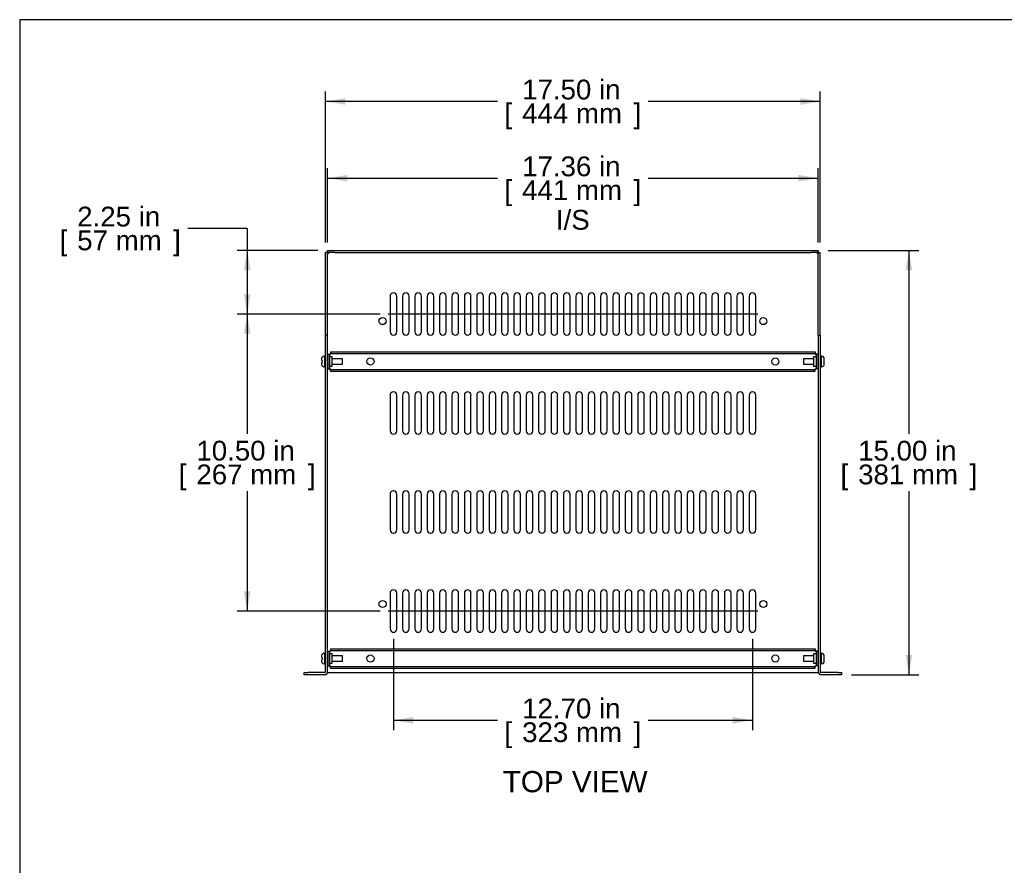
# Model space of a CAD drawing. Header units: inches. Extents: x 0 to 80, y 0 to 59.8.
# Tile 2 of 15: x 0 to 34.8, y 29.9 to 59.8. Entities that reach past the tile are written whole.
import ezdxf
from ezdxf.enums import TextEntityAlignment as Align
from ezdxf.lldxf.tags import DXFTag

# ---------------------------------------------------------------- set-up
doc = ezdxf.new("R2010")
doc.units = ezdxf.units.IN
doc.header["$MEASUREMENT"] = 0
for name, color, linetype in [('COM56860-3', 7, 'Continuous'), ('COM56863', 7, 'Continuous'), ('Default', 7, 'Continuous'), ('NTS16847', 7, 'Continuous'), ('SCS19498', 7, 'Continuous')]:
    doc.layers.add(name, color=color, linetype=linetype)
doc.styles.add('SEACAD_Arial', font='arial.ttf')
tags = doc.linetypes.add('CENTER2', pattern=[1.125, 0.75, -0.125, 0.125, -0.125]).pattern_tags.tags
tags[10:11] = [DXFTag(74, 4), DXFTag(75, 0), DXFTag(340, '0'), DXFTag(46, 0.0), DXFTag(50, 0.0), DXFTag(44, 0.0), DXFTag(45, 0.0)]
tags[8:9] = [DXFTag(74, 4), DXFTag(75, 0), DXFTag(340, '0'), DXFTag(46, 0.0), DXFTag(50, 0.0), DXFTag(44, 0.0), DXFTag(45, 0.0)]
tags[6:7] = [DXFTag(74, 4), DXFTag(75, 0), DXFTag(340, '0'), DXFTag(46, 0.0), DXFTag(50, 0.0), DXFTag(44, 0.0), DXFTag(45, 0.0)]
tags[4:5] = [DXFTag(74, 4), DXFTag(75, 0), DXFTag(340, '0'), DXFTag(46, 0.0), DXFTag(50, 0.0), DXFTag(44, 0.0), DXFTag(45, 0.0)]
doc.dimstyles.new('WEB', dxfattribs={"dimtxt": 0.7, "dimasz": 0.7, "dimexe": 0.35, "dimexo": 0.35, "dimgap": 0.35, "dimtad": 0, "dimtih": 1, "dimtoh": 1, "dimzin": 4, "dimdsep": 46, "dimtxsty": 'SEACAD_Arial', "dimblk1": '_SE_FILLED', "dimblk2": '_SE_FILLED', "dimsah": 1, "dimcen": 0.35, "dimadec": 0, "dimazin": 0, "dimtfac": 1, "dimtofl": 0, "dimtmove": 0, "dimatfit": 3, "dimfxl": 1, "dimtolj": 1, "dimtzin": 4, "dimarcsym": 0})

# ---------------------------------------------------------------- blocks, each defined once
blk = doc.blocks.new('SEANNOT_GROUP3')
at = {"layer": 'Default', "color": 7, "linetype": 'CENTER2'}
blk.add_line((26.107, 49.379), (13.032, 49.379), dxfattribs=at)
blk = doc.blocks.new('SEANNOT_GROUP4')
at = {"layer": 'Default', "color": 7, "linetype": 'CENTER2'}
blk.add_line((26.107, 38.879), (13.032, 38.879), dxfattribs=at)
blk = doc.blocks.new('SE3')
at = {"layer": 'COM56860-3', "color": 7, "linetype": 'Continuous'}
for p, q in [((10.892, 51.557), (10.82, 51.557)), ((10.82, 48.629), (10.82, 51.557)), ((10.892, 51.629), (11.142, 51.629)), ((10.892, 51.557), (10.892, 51.629)), ((10.892, 48.629), (10.892, 51.557)), ((11.142, 51.557), (10.892, 51.557)), ((11.142, 51.629), (27.998, 51.629)), ((11.142, 51.557), (27.998, 51.557)), ((27.998, 51.629), (28.248, 51.629)), ((28.248, 51.557), (27.998, 51.557)), ((28.248, 51.629), (28.248, 51.557)), ((28.248, 51.557), (28.32, 51.557)), ((28.248, 48.629), (28.248, 51.557)), ((28.32, 48.629), (28.32, 51.557)), ((10.923, 51.526), (10.928, 51.521)), ((10.923, 51.526), (10.928, 51.521)), ((28.217, 51.526), (28.212, 51.521)), ((28.217, 51.526), (28.212, 51.521)), ((13.101, 50.011), (13.101, 48.746)), ((13.336, 48.746), (13.336, 50.011)), ((13.539, 50.011), (13.539, 48.746)), ((13.774, 48.746), (13.774, 50.011)), ((13.977, 50.011), (13.977, 48.746)), ((14.212, 48.746), (14.212, 50.011)), ((14.415, 50.011), (14.415, 48.746)), ((14.65, 48.746), (14.65, 50.011)), ((14.853, 50.011), (14.853, 48.746)), ((15.088, 48.746), (15.088, 50.011)), ((15.291, 50.011), (15.291, 48.746)), ((15.526, 48.746), (15.526, 50.011)), ((15.729, 50.011), (15.729, 48.746)), ((15.964, 48.746), (15.964, 50.011)), ((16.167, 50.011), (16.167, 48.746)), ((16.402, 48.746), (16.402, 50.011)), ((16.605, 50.011), (16.605, 48.746)), ((16.84, 48.746), (16.84, 50.011)), ((17.043, 50.011), (17.043, 48.746)), ((17.278, 48.746), (17.278, 50.011)), ((17.481, 50.011), (17.481, 48.746)), ((17.716, 48.746), (17.716, 50.011)), ((17.919, 50.011), (17.919, 48.746)), ((18.154, 48.746), (18.154, 50.011)), ((18.357, 50.011), (18.357, 48.746)), ((18.592, 48.746), (18.592, 50.011)), ((18.795, 50.011), (18.795, 48.746)), ((19.03, 48.746), (19.03, 50.011)), ((19.233, 50.011), (19.233, 48.746)), ((19.468, 48.746), (19.468, 50.011)), ((19.671, 50.011), (19.671, 48.746)), ((19.906, 48.746), (19.906, 50.011)), ((20.109, 50.011), (20.109, 48.746)), ((20.344, 48.746), (20.344, 50.011)), ((20.547, 50.011), (20.547, 48.746)), ((20.782, 48.746), (20.782, 50.011)), ((20.985, 50.011), (20.985, 48.746)), ((21.22, 48.746), (21.22, 50.011)), ((21.423, 50.011), (21.423, 48.746)), ((21.658, 48.746), (21.658, 50.011)), ((21.861, 50.011), (21.861, 48.746)), ((22.096, 48.746), (22.096, 50.011)), ((22.299, 50.011), (22.299, 48.746)), ((22.534, 48.746), (22.534, 50.011)), ((22.737, 50.011), (22.737, 48.746)), ((22.972, 48.746), (22.972, 50.011)), ((23.175, 50.011), (23.175, 48.746)), ((23.41, 48.746), (23.41, 50.011)), ((23.613, 50.011), (23.613, 48.746)), ((23.848, 48.746), (23.848, 50.011)), ((24.051, 50.011), (24.051, 48.746)), ((24.286, 48.746), (24.286, 50.011)), ((24.489, 50.011), (24.489, 48.746)), ((24.724, 48.746), (24.724, 50.011)), ((24.927, 50.011), (24.927, 48.746)), ((25.162, 48.746), (25.162, 50.011)), ((25.365, 50.011), (25.365, 48.746)), ((25.6, 48.746), (25.6, 50.011)), ((25.803, 50.011), (25.803, 48.746)), ((26.038, 48.746), (26.038, 50.011)), ((10.892, 48.629), (10.82, 48.629)), ((10.82, 36.737), (10.82, 48.629)), ((10.892, 36.737), (10.892, 48.629)), ((28.248, 48.629), (28.248, 36.737)), ((28.248, 48.629), (28.32, 48.629)), ((28.32, 48.629), (28.32, 36.737)), ((13.101, 46.511), (13.101, 45.246)), ((13.336, 45.246), (13.336, 46.511)), ((13.539, 46.511), (13.539, 45.246)), ((13.774, 45.246), (13.774, 46.511)), ((13.977, 46.511), (13.977, 45.246)), ((14.212, 45.246), (14.212, 46.511)), ((14.415, 46.511), (14.415, 45.246)), ((14.65, 45.246), (14.65, 46.511)), ((14.853, 46.511), (14.853, 45.246)), ((15.088, 45.246), (15.088, 46.511)), ((15.291, 46.511), (15.291, 45.246)), ((15.526, 45.246), (15.526, 46.511)), ((15.729, 46.511), (15.729, 45.246)), ((15.964, 45.246), (15.964, 46.511)), ((16.167, 46.511), (16.167, 45.246)), ((16.402, 45.246), (16.402, 46.511)), ((16.605, 46.511), (16.605, 45.246)), ((16.84, 45.246), (16.84, 46.511)), ((17.043, 46.511), (17.043, 45.246)), ((17.278, 45.246), (17.278, 46.511)), ((17.481, 46.511), (17.481, 45.246)), ((17.716, 45.246), (17.716, 46.511)), ((17.919, 46.511), (17.919, 45.246)), ((18.154, 45.246), (18.154, 46.511)), ((18.357, 46.511), (18.357, 45.246)), ((18.592, 45.246), (18.592, 46.511)), ((18.795, 46.511), (18.795, 45.246)), ((19.03, 45.246), (19.03, 46.511)), ((19.233, 46.511), (19.233, 45.246)), ((19.468, 45.246), (19.468, 46.511)), ((19.671, 46.511), (19.671, 45.246)), ((19.906, 45.246), (19.906, 46.511)), ((20.109, 46.511), (20.109, 45.246)), ((20.344, 45.246), (20.344, 46.511)), ((20.547, 46.511), (20.547, 45.246)), ((20.782, 45.246), (20.782, 46.511)), ((20.985, 46.511), (20.985, 45.246)), ((21.22, 45.246), (21.22, 46.511)), ((21.423, 46.511), (21.423, 45.246)), ((21.658, 45.246), (21.658, 46.511)), ((21.861, 46.511), (21.861, 45.246)), ((22.096, 45.246), (22.096, 46.511)), ((22.299, 46.511), (22.299, 45.246)), ((22.534, 45.246), (22.534, 46.511)), ((22.737, 46.511), (22.737, 45.246)), ((22.972, 45.246), (22.972, 46.511)), ((23.175, 46.511), (23.175, 45.246)), ((23.41, 45.246), (23.41, 46.511)), ((23.613, 46.511), (23.613, 45.246)), ((23.848, 45.246), (23.848, 46.511)), ((24.051, 46.511), (24.051, 45.246)), ((24.286, 45.246), (24.286, 46.511)), ((24.489, 46.511), (24.489, 45.246)), ((24.724, 45.246), (24.724, 46.511)), ((24.927, 46.511), (24.927, 45.246)), ((25.162, 45.246), (25.162, 46.511)), ((25.365, 46.511), (25.365, 45.246)), ((25.6, 45.246), (25.6, 46.511)), ((25.803, 46.511), (25.803, 45.246)), ((26.038, 45.246), (26.038, 46.511)), ((13.101, 43.011), (13.101, 41.746)), ((13.336, 41.746), (13.336, 43.011)), ((13.539, 43.011), (13.539, 41.746)), ((13.774, 41.746), (13.774, 43.011)), ((13.977, 43.011), (13.977, 41.746)), ((14.212, 41.746), (14.212, 43.011)), ((14.415, 43.011), (14.415, 41.746)), ((14.65, 41.746), (14.65, 43.011)), ((14.853, 43.011), (14.853, 41.746)), ((15.088, 41.746), (15.088, 43.011)), ((15.291, 43.011), (15.291, 41.746)), ((15.526, 41.746), (15.526, 43.011)), ((15.729, 43.011), (15.729, 41.746)), ((15.964, 41.746), (15.964, 43.011)), ((16.167, 43.011), (16.167, 41.746)), ((16.402, 41.746), (16.402, 43.011)), ((16.605, 43.011), (16.605, 41.746)), ((16.84, 41.746), (16.84, 43.011)), ((17.043, 43.011), (17.043, 41.746)), ((17.278, 41.746), (17.278, 43.011)), ((17.481, 43.011), (17.481, 41.746)), ((17.716, 41.746), (17.716, 43.011)), ((17.919, 43.011), (17.919, 41.746)), ((18.154, 41.746), (18.154, 43.011)), ((18.357, 43.011), (18.357, 41.746)), ((18.592, 41.746), (18.592, 43.011)), ((18.795, 43.011), (18.795, 41.746)), ((19.03, 41.746), (19.03, 43.011)), ((19.233, 43.011), (19.233, 41.746)), ((19.468, 41.746), (19.468, 43.011)), ((19.671, 43.011), (19.671, 41.746)), ((19.906, 41.746), (19.906, 43.011)), ((20.109, 43.011), (20.109, 41.746)), ((20.344, 41.746), (20.344, 43.011)), ((20.547, 43.011), (20.547, 41.746)), ((20.782, 41.746), (20.782, 43.011)), ((20.985, 43.011), (20.985, 41.746)), ((21.22, 41.746), (21.22, 43.011)), ((21.423, 43.011), (21.423, 41.746)), ((21.658, 41.746), (21.658, 43.011)), ((21.861, 43.011), (21.861, 41.746)), ((22.096, 41.746), (22.096, 43.011)), ((22.299, 43.011), (22.299, 41.746)), ((22.534, 41.746), (22.534, 43.011)), ((22.737, 43.011), (22.737, 41.746)), ((22.972, 41.746), (22.972, 43.011)), ((23.175, 43.011), (23.175, 41.746)), ((23.41, 41.746), (23.41, 43.011)), ((23.613, 43.011), (23.613, 41.746)), ((23.848, 41.746), (23.848, 43.011)), ((24.051, 43.011), (24.051, 41.746)), ((24.286, 41.746), (24.286, 43.011)), ((24.489, 43.011), (24.489, 41.746)), ((24.724, 41.746), (24.724, 43.011)), ((24.927, 43.011), (24.927, 41.746)), ((25.162, 41.746), (25.162, 43.011)), ((25.365, 43.011), (25.365, 41.746)), ((25.6, 41.746), (25.6, 43.011)), ((25.803, 43.011), (25.803, 41.746)), ((26.038, 41.746), (26.038, 43.011)), ((13.101, 39.511), (13.101, 38.246)), ((13.336, 38.246), (13.336, 39.511)), ((13.539, 39.511), (13.539, 38.246)), ((13.774, 38.246), (13.774, 39.511)), ((13.977, 39.511), (13.977, 38.246)), ((14.212, 38.246), (14.212, 39.511)), ((14.415, 39.511), (14.415, 38.246)), ((14.65, 38.246), (14.65, 39.511)), ((14.853, 39.511), (14.853, 38.246)), ((15.088, 38.246), (15.088, 39.511)), ((15.291, 39.511), (15.291, 38.246)), ((15.526, 38.246), (15.526, 39.511)), ((15.729, 39.511), (15.729, 38.246)), ((15.964, 38.246), (15.964, 39.511)), ((16.167, 39.511), (16.167, 38.246)), ((16.402, 38.246), (16.402, 39.511)), ((16.605, 39.511), (16.605, 38.246)), ((16.84, 38.246), (16.84, 39.511)), ((17.043, 39.511), (17.043, 38.246)), ((17.278, 38.246), (17.278, 39.511)), ((17.481, 39.511), (17.481, 38.246)), ((17.716, 38.246), (17.716, 39.511)), ((17.919, 39.511), (17.919, 38.246)), ((18.154, 38.246), (18.154, 39.511)), ((18.357, 39.511), (18.357, 38.246)), ((18.592, 38.246), (18.592, 39.511)), ((18.795, 39.511), (18.795, 38.246)), ((19.03, 38.246), (19.03, 39.511)), ((19.233, 39.511), (19.233, 38.246)), ((19.468, 38.246), (19.468, 39.511)), ((19.671, 39.511), (19.671, 38.246)), ((19.906, 38.246), (19.906, 39.511)), ((20.109, 39.511), (20.109, 38.246)), ((20.344, 38.246), (20.344, 39.511)), ((20.547, 39.511), (20.547, 38.246)), ((20.782, 38.246), (20.782, 39.511)), ((20.985, 39.511), (20.985, 38.246)), ((21.22, 38.246), (21.22, 39.511)), ((21.423, 39.511), (21.423, 38.246)), ((21.658, 38.246), (21.658, 39.511)), ((21.861, 39.511), (21.861, 38.246)), ((22.096, 38.246), (22.096, 39.511)), ((22.299, 39.511), (22.299, 38.246)), ((22.534, 38.246), (22.534, 39.511)), ((22.737, 39.511), (22.737, 38.246)), ((22.972, 38.246), (22.972, 39.511)), ((23.175, 39.511), (23.175, 38.246)), ((23.41, 38.246), (23.41, 39.511)), ((23.613, 39.511), (23.613, 38.246)), ((23.848, 38.246), (23.848, 39.511)), ((24.051, 39.511), (24.051, 38.246)), ((24.286, 38.246), (24.286, 39.511)), ((24.489, 39.511), (24.489, 38.246)), ((24.724, 38.246), (24.724, 39.511)), ((24.927, 39.511), (24.927, 38.246)), ((25.162, 38.246), (25.162, 39.511)), ((25.365, 39.511), (25.365, 38.246)), ((25.6, 38.246), (25.6, 39.511)), ((25.803, 39.511), (25.803, 38.246)), ((26.038, 38.246), (26.038, 39.511)), ((10.067, 36.629), (10.067, 36.701)), ((10.067, 36.701), (10.192, 36.701)), ((10.192, 36.629), (10.067, 36.629)), ((10.784, 36.701), (10.192, 36.701)), ((10.784, 36.629), (10.192, 36.629)), ((10.885, 36.701), (10.892, 36.701)), ((10.892, 36.701), (10.928, 36.701)), ((10.928, 36.701), (28.212, 36.701)), ((28.212, 36.701), (28.248, 36.701)), ((28.254, 36.701), (28.248, 36.701)), ((28.948, 36.701), (28.356, 36.701)), ((28.948, 36.629), (28.356, 36.629)), ((28.948, 36.701), (29.073, 36.701)), ((29.073, 36.629), (28.948, 36.629)), ((29.073, 36.701), (29.073, 36.629))]:
    blk.add_line(p, q, dxfattribs=at)
for centre in [(12.836, 49.129), (26.304, 49.129), (12.836, 39.129), (26.304, 39.129)]:
    blk.add_circle(centre, 0.125, dxfattribs=at)
for centre, radius, start, end in [((13.219, 50.011), 0.118, 0, 180), ((13.657, 50.011), 0.118, 0, 180), ((14.095, 50.011), 0.118, 0, 180), ((14.533, 50.011), 0.118, 0, 180), ((14.971, 50.011), 0.118, 0, 180), ((15.409, 50.011), 0.118, 0, 180), ((15.847, 50.011), 0.118, 0, 180), ((16.285, 50.011), 0.118, 0, 180), ((16.723, 50.011), 0.118, 0, 180), ((17.161, 50.011), 0.118, 0, 180), ((17.599, 50.011), 0.118, 0, 180), ((18.037, 50.011), 0.118, 0, 180), ((18.475, 50.011), 0.118, 0, 180), ((18.913, 50.011), 0.118, 0, 180), ((19.351, 50.011), 0.118, 0, 180), ((19.789, 50.011), 0.118, 0, 180), ((20.227, 50.011), 0.118, 0, 180), ((20.665, 50.011), 0.118, 0, 180), ((21.103, 50.011), 0.118, 0, 180), ((21.541, 50.011), 0.118, 0, 180), ((21.979, 50.011), 0.118, 0, 180), ((22.417, 50.011), 0.118, 0, 180), ((22.855, 50.011), 0.118, 0, 180), ((23.293, 50.011), 0.118, 0, 180), ((23.731, 50.011), 0.118, 0, 180), ((24.169, 50.011), 0.118, 0, 180), ((24.607, 50.011), 0.118, 0, 180), ((25.045, 50.011), 0.118, 0, 180), ((25.483, 50.011), 0.118, 0, 180), ((25.921, 50.011), 0.118, 0, 180), ((13.219, 48.746), 0.117, 180, 0), ((13.657, 48.746), 0.117, 180, 0), ((14.095, 48.746), 0.117, 180, 0), ((14.533, 48.746), 0.117, 180, 0), ((14.971, 48.746), 0.117, 180, 0), ((15.409, 48.746), 0.117, 180, 0), ((15.847, 48.746), 0.117, 180, 0), ((16.285, 48.746), 0.117, 180, 0), ((16.723, 48.746), 0.117, 180, 0), ((17.161, 48.746), 0.117, 180, 0), ((17.599, 48.746), 0.117, 180, 0), ((18.037, 48.746), 0.117, 180, 0), ((18.475, 48.746), 0.117, 180, 0), ((18.913, 48.746), 0.117, 180, 0), ((19.351, 48.746), 0.117, 180, 0), ((19.789, 48.746), 0.117, 180, 0), ((20.227, 48.746), 0.117, 180, 0), ((20.665, 48.746), 0.117, 180, 0), ((21.103, 48.746), 0.117, 180, 0), ((21.541, 48.746), 0.117, 180, 0), ((21.979, 48.746), 0.117, 180, 0), ((22.417, 48.746), 0.117, 180, 0), ((22.855, 48.746), 0.117, 180, 0), ((23.293, 48.746), 0.117, 180, 0), ((23.731, 48.746), 0.117, 180, 0), ((24.169, 48.746), 0.117, 180, 0), ((24.607, 48.746), 0.117, 180, 0), ((25.045, 48.746), 0.117, 180, 0), ((25.483, 48.746), 0.117, 180, 0), ((25.921, 48.746), 0.117, 180, 0), ((13.219, 46.511), 0.118, 0, 180), ((13.657, 46.511), 0.118, 0, 180), ((14.095, 46.511), 0.118, 0, 180), ((14.533, 46.511), 0.118, 0, 180), ((14.971, 46.511), 0.118, 0, 180), ((15.409, 46.511), 0.118, 0, 180), ((15.847, 46.511), 0.118, 0, 180), ((16.285, 46.511), 0.118, 0, 180), ((16.723, 46.511), 0.118, 0, 180), ((17.161, 46.511), 0.118, 0, 180), ((17.599, 46.511), 0.118, 0, 180), ((18.037, 46.511), 0.118, 0, 180), ((18.475, 46.511), 0.118, 0, 180), ((18.913, 46.511), 0.118, 0, 180), ((19.351, 46.511), 0.118, 0, 180), ((19.789, 46.511), 0.118, 0, 180), ((20.227, 46.511), 0.118, 0, 180), ((20.665, 46.511), 0.118, 0, 180), ((21.103, 46.511), 0.118, 0, 180), ((21.541, 46.511), 0.118, 0, 180), ((21.979, 46.511), 0.118, 0, 180), ((22.417, 46.511), 0.118, 0, 180), ((22.855, 46.511), 0.118, 0, 180), ((23.293, 46.511), 0.118, 0, 180), ((23.731, 46.511), 0.118, 0, 180), ((24.169, 46.511), 0.118, 0, 180), ((24.607, 46.511), 0.118, 0, 180), ((25.045, 46.511), 0.118, 0, 180), ((25.483, 46.511), 0.118, 0, 180), ((25.921, 46.511), 0.118, 0, 180), ((13.219, 45.246), 0.117, 180, 0), ((13.657, 45.246), 0.117, 180, 0), ((14.095, 45.246), 0.117, 180, 0), ((14.533, 45.246), 0.117, 180, 0), ((14.971, 45.246), 0.117, 180, 0), ((15.409, 45.246), 0.117, 180, 0), ((15.847, 45.246), 0.117, 180, 0), ((16.285, 45.246), 0.117, 180, 0), ((16.723, 45.246), 0.117, 180, 0), ((17.161, 45.246), 0.117, 180, 0), ((17.599, 45.246), 0.117, 180, 0), ((18.037, 45.246), 0.117, 180, 0), ((18.475, 45.246), 0.117, 180, 0), ((18.913, 45.246), 0.117, 180, 0), ((19.351, 45.246), 0.117, 180, 0), ((19.789, 45.246), 0.117, 180, 0), ((20.227, 45.246), 0.117, 180, 0), ((20.665, 45.246), 0.117, 180, 0), ((21.103, 45.246), 0.117, 180, 0), ((21.541, 45.246), 0.117, 180, 0), ((21.979, 45.246), 0.117, 180, 0), ((22.417, 45.246), 0.117, 180, 0), ((22.855, 45.246), 0.117, 180, 0), ((23.293, 45.246), 0.117, 180, 0), ((23.731, 45.246), 0.117, 180, 0), ((24.169, 45.246), 0.117, 180, 0), ((24.607, 45.246), 0.117, 180, 0), ((25.045, 45.246), 0.117, 180, 0), ((25.483, 45.246), 0.117, 180, 0), ((25.921, 45.246), 0.117, 180, 0), ((13.219, 43.011), 0.118, 0, 180), ((13.657, 43.011), 0.118, 0, 180), ((14.095, 43.011), 0.118, 0, 180), ((14.533, 43.011), 0.118, 0, 180), ((14.971, 43.011), 0.118, 0, 180), ((15.409, 43.011), 0.118, 0, 180), ((15.847, 43.011), 0.118, 0, 180), ((16.285, 43.011), 0.118, 0, 180), ((16.723, 43.011), 0.118, 0, 180), ((17.161, 43.011), 0.118, 0, 180), ((17.599, 43.011), 0.118, 0, 180), ((18.037, 43.011), 0.118, 0, 180), ((18.475, 43.011), 0.118, 0, 180), ((18.913, 43.011), 0.118, 0, 180), ((19.351, 43.011), 0.118, 0, 180), ((19.789, 43.011), 0.118, 0, 180), ((20.227, 43.011), 0.118, 0, 180), ((20.665, 43.011), 0.118, 0, 180), ((21.103, 43.011), 0.118, 0, 180), ((21.541, 43.011), 0.118, 0, 180), ((21.979, 43.011), 0.118, 0, 180), ((22.417, 43.011), 0.118, 0, 180), ((22.855, 43.011), 0.118, 0, 180), ((23.293, 43.011), 0.118, 0, 180), ((23.731, 43.011), 0.118, 0, 180), ((24.169, 43.011), 0.118, 0, 180), ((24.607, 43.011), 0.118, 0, 180), ((25.045, 43.011), 0.118, 0, 180), ((25.483, 43.011), 0.118, 0, 180), ((25.921, 43.011), 0.118, 0, 180), ((13.219, 41.746), 0.117, 180, 0), ((13.657, 41.746), 0.117, 180, 0), ((14.095, 41.746), 0.117, 180, 0), ((14.533, 41.746), 0.117, 180, 0), ((14.971, 41.746), 0.117, 180, 0), ((15.409, 41.746), 0.117, 180, 0), ((15.847, 41.746), 0.117, 180, 0), ((16.285, 41.746), 0.117, 180, 0), ((16.723, 41.746), 0.117, 180, 0), ((17.161, 41.746), 0.117, 180, 0), ((17.599, 41.746), 0.117, 180, 0), ((18.037, 41.746), 0.117, 180, 0), ((18.475, 41.746), 0.117, 180, 0), ((18.913, 41.746), 0.117, 180, 0), ((19.351, 41.746), 0.117, 180, 0), ((19.789, 41.746), 0.117, 180, 0), ((20.227, 41.746), 0.117, 180, 0), ((20.665, 41.746), 0.117, 180, 0), ((21.103, 41.746), 0.117, 180, 0), ((21.541, 41.746), 0.117, 180, 0), ((21.979, 41.746), 0.117, 180, 0), ((22.417, 41.746), 0.117, 180, 0), ((22.855, 41.746), 0.117, 180, 0), ((23.293, 41.746), 0.117, 180, 0), ((23.731, 41.746), 0.117, 180, 0), ((24.169, 41.746), 0.117, 180, 0), ((24.607, 41.746), 0.117, 180, 0), ((25.045, 41.746), 0.117, 180, 0), ((25.483, 41.746), 0.117, 180, 0), ((25.921, 41.746), 0.117, 180, 0), ((13.219, 39.511), 0.118, 0, 180), ((13.657, 39.511), 0.118, 0, 180), ((14.095, 39.511), 0.118, 0, 180), ((14.533, 39.511), 0.118, 0, 180), ((14.971, 39.511), 0.118, 0, 180), ((15.409, 39.511), 0.118, 0, 180), ((15.847, 39.511), 0.118, 0, 180), ((16.285, 39.511), 0.118, 0, 180), ((16.723, 39.511), 0.118, 0, 180), ((17.161, 39.511), 0.118, 0, 180), ((17.599, 39.511), 0.118, 0, 180), ((18.037, 39.511), 0.118, 0, 180), ((18.475, 39.511), 0.118, 0, 180), ((18.913, 39.511), 0.118, 0, 180), ((19.351, 39.511), 0.118, 0, 180), ((19.789, 39.511), 0.118, 0, 180), ((20.227, 39.511), 0.118, 0, 180), ((20.665, 39.511), 0.118, 0, 180), ((21.103, 39.511), 0.118, 0, 180), ((21.541, 39.511), 0.118, 0, 180), ((21.979, 39.511), 0.118, 0, 180), ((22.417, 39.511), 0.118, 0, 180), ((22.855, 39.511), 0.118, 0, 180), ((23.293, 39.511), 0.118, 0, 180), ((23.731, 39.511), 0.118, 0, 180), ((24.169, 39.511), 0.118, 0, 180), ((24.607, 39.511), 0.118, 0, 180), ((25.045, 39.511), 0.118, 0, 180), ((25.483, 39.511), 0.118, 0, 180), ((25.921, 39.511), 0.118, 0, 180), ((13.219, 38.246), 0.117, 180, 0), ((13.657, 38.246), 0.117, 180, 0), ((14.095, 38.246), 0.117, 180, 0), ((14.533, 38.246), 0.117, 180, 0), ((14.971, 38.246), 0.117, 180, 0), ((15.409, 38.246), 0.117, 180, 0), ((15.847, 38.246), 0.117, 180, 0), ((16.285, 38.246), 0.117, 180, 0), ((16.723, 38.246), 0.117, 180, 0), ((17.161, 38.246), 0.117, 180, 0), ((17.599, 38.246), 0.117, 180, 0), ((18.037, 38.246), 0.117, 180, 0), ((18.475, 38.246), 0.117, 180, 0), ((18.913, 38.246), 0.117, 180, 0), ((19.351, 38.246), 0.117, 180, 0), ((19.789, 38.246), 0.117, 180, 0), ((20.227, 38.246), 0.117, 180, 0), ((20.665, 38.246), 0.117, 180, 0), ((21.103, 38.246), 0.117, 180, 0), ((21.541, 38.246), 0.117, 180, 0), ((21.979, 38.246), 0.117, 180, 0), ((22.417, 38.246), 0.117, 180, 0), ((22.855, 38.246), 0.117, 180, 0), ((23.293, 38.246), 0.117, 180, 0), ((23.731, 38.246), 0.117, 180, 0), ((24.169, 38.246), 0.117, 180, 0), ((24.607, 38.246), 0.117, 180, 0), ((25.045, 38.246), 0.117, 180, 0), ((25.483, 38.246), 0.117, 180, 0), ((25.921, 38.246), 0.117, 180, 0), ((10.784, 36.737), 0.036, 270, 0), ((10.784, 36.737), 0.108, 270, 0), ((28.356, 36.737), 0.108, 180, 270), ((28.356, 36.737), 0.036, 180, 270)]:
    blk.add_arc(centre, radius, start, end, dxfattribs=at)
for points, knots in [([(10.913, 51.557), (10.918, 51.557), (10.923, 51.557), (10.931, 51.555), (10.935, 51.553), (10.937, 51.548), (10.937, 51.546), (10.936, 51.542), (10.936, 51.54), (10.931, 51.533), (10.927, 51.529), (10.923, 51.526)], [0, 0, 0, 0, 0.25, 0.25, 0.5, 0.5, 0.625, 0.625, 0.75, 0.75, 1, 1, 1, 1]), ([(10.93, 51.555), (10.929, 51.553), (10.929, 51.55), (10.925, 51.542), (10.923, 51.536), (10.919, 51.529)], [0.8317434, 0.8317434, 0.8317434, 0.8317434, 0.875, 0.875, 1, 1, 1, 1]), ([(28.217, 51.526), (28.212, 51.529), (28.208, 51.533), (28.204, 51.54), (28.203, 51.542), (28.202, 51.546), (28.202, 51.548), (28.203, 51.551), (28.205, 51.553), (28.208, 51.555), (28.21, 51.555), (28.216, 51.557), (28.221, 51.557), (28.226, 51.557)], [0, 0, 0, 0, 0.25, 0.25, 0.375, 0.375, 0.5, 0.5, 0.625, 0.625, 0.75, 0.75, 1, 1, 1, 1]), ([(28.22, 51.529), (28.217, 51.536), (28.214, 51.542), (28.211, 51.551), (28.21, 51.553), (28.209, 51.555)], [0, 0, 0, 0, 0.125, 0.125, 0.1674801, 0.1674801, 0.1674801, 0.1674801]), ([(10.923, 51.526), (10.919, 51.521), (10.915, 51.517), (10.909, 51.513), (10.907, 51.512), (10.902, 51.511), (10.9, 51.511), (10.897, 51.513), (10.896, 51.514), (10.894, 51.517), (10.893, 51.519), (10.892, 51.525), (10.892, 51.53), (10.892, 51.535)], [0, 0, 0, 0, 0.25, 0.25, 0.375, 0.375, 0.5, 0.5, 0.625, 0.625, 0.75, 0.75, 1, 1, 1, 1]), ([(10.919, 51.529), (10.913, 51.526), (10.906, 51.523), (10.898, 51.52), (10.896, 51.519), (10.894, 51.518)], [0, 0, 0, 0, 0.125, 0.125, 0.1674801, 0.1674801, 0.1674801, 0.1674801]), ([(28.248, 51.535), (28.248, 51.53), (28.247, 51.525), (28.246, 51.517), (28.244, 51.513), (28.239, 51.511), (28.237, 51.511), (28.233, 51.512), (28.23, 51.513), (28.224, 51.517), (28.22, 51.521), (28.217, 51.526)], [0, 0, 0, 0, 0.25, 0.25, 0.5, 0.5, 0.625, 0.625, 0.75, 0.75, 1, 1, 1, 1]), ([(28.246, 51.518), (28.243, 51.519), (28.241, 51.52), (28.233, 51.523), (28.226, 51.526), (28.22, 51.529)], [0.8317434, 0.8317434, 0.8317434, 0.8317434, 0.875, 0.875, 1, 1, 1, 1])]:
    blk.add_open_spline(points, degree=3, knots=knots, dxfattribs=at)
at = {"layer": 'COM56863', "color": 7, "linetype": 'Continuous'}
for p, q in [((10.909, 47.959), (10.966, 47.959)), ((10.909, 47.443), (10.909, 47.959)), ((10.966, 47.959), (10.995, 47.959)), ((10.966, 47.443), (10.966, 47.959)), ((10.995, 48.045), (28.144, 48.045)), ((10.995, 48.045), (10.995, 47.988)), ((10.995, 47.988), (28.144, 47.988)), ((10.995, 47.959), (10.995, 47.988)), ((28.144, 48.045), (28.144, 47.988)), ((28.144, 47.959), (28.144, 47.988)), ((28.144, 47.959), (28.173, 47.959)), ((28.173, 47.959), (28.173, 47.443)), ((28.23, 47.959), (28.173, 47.959)), ((28.23, 47.959), (28.23, 47.443)), ((10.909, 47.443), (10.966, 47.443)), ((10.966, 47.443), (10.995, 47.443)), ((10.995, 47.414), (10.995, 47.443)), ((10.995, 47.414), (28.144, 47.414)), ((10.995, 47.357), (10.995, 47.414)), ((28.144, 47.414), (28.144, 47.443)), ((28.144, 47.443), (28.173, 47.443)), ((28.144, 47.357), (28.144, 47.414)), ((28.23, 47.443), (28.173, 47.443)), ((10.995, 47.357), (28.144, 47.357)), ((10.909, 37.459), (10.966, 37.459)), ((10.909, 36.943), (10.909, 37.459)), ((10.966, 37.459), (10.995, 37.459)), ((10.966, 36.943), (10.966, 37.459)), ((10.995, 37.545), (28.144, 37.545)), ((10.995, 37.545), (10.995, 37.488)), ((10.995, 37.488), (28.144, 37.488)), ((10.995, 37.459), (10.995, 37.488)), ((28.144, 37.545), (28.144, 37.488)), ((28.144, 37.459), (28.144, 37.488)), ((28.144, 37.459), (28.173, 37.459)), ((28.173, 37.459), (28.173, 36.943)), ((28.23, 37.459), (28.173, 37.459)), ((28.23, 37.459), (28.23, 36.943)), ((10.909, 36.943), (10.966, 36.943)), ((10.966, 36.943), (10.995, 36.943)), ((10.995, 36.914), (10.995, 36.943)), ((28.144, 36.914), (28.144, 36.943)), ((28.144, 36.943), (28.173, 36.943)), ((28.23, 36.943), (28.173, 36.943)), ((10.995, 36.914), (28.144, 36.914)), ((10.995, 36.857), (10.995, 36.914)), ((10.995, 36.857), (28.144, 36.857)), ((28.144, 36.857), (28.144, 36.914))]:
    blk.add_line(p, q, dxfattribs=at)
for centre in [(12.409, 47.701), (26.73, 47.701), (12.409, 37.201), (26.73, 37.201)]:
    blk.add_circle(centre, 0.125, dxfattribs=at)
at = {"layer": 'NTS16847', "color": 7, "linetype": 'Continuous'}
for p, q in [((11.046, 47.871), (10.966, 47.871)), ((11.046, 47.871), (11.046, 47.531)), ((11.056, 47.861), (11.046, 47.871)), ((11.056, 47.541), (11.056, 47.861)), ((28.093, 47.871), (28.083, 47.861)), ((28.083, 47.861), (28.083, 47.541)), ((28.093, 47.531), (28.093, 47.871)), ((28.173, 47.871), (28.093, 47.871)), ((10.966, 47.531), (11.046, 47.531)), ((11.046, 47.531), (11.056, 47.541)), ((28.083, 47.541), (28.093, 47.531)), ((28.093, 47.531), (28.173, 47.531)), ((11.046, 37.371), (10.966, 37.371)), ((11.046, 37.371), (11.046, 37.031)), ((11.056, 37.361), (11.046, 37.371)), ((11.056, 37.041), (11.056, 37.361)), ((28.093, 37.371), (28.083, 37.361)), ((28.083, 37.361), (28.083, 37.041)), ((28.093, 37.031), (28.093, 37.371)), ((28.173, 37.371), (28.093, 37.371)), ((10.966, 37.031), (11.046, 37.031)), ((11.046, 37.031), (11.056, 37.041)), ((28.083, 37.041), (28.093, 37.031)), ((28.093, 37.031), (28.173, 37.031))]:
    blk.add_line(p, q, dxfattribs=at)
at = {"layer": 'SCS19498', "color": 7, "linetype": 'Continuous'}
for p, q in [((10.69, 47.737), (10.69, 47.809)), ((10.69, 47.737), (10.698, 47.737)), ((10.695, 47.837), (10.693, 47.837)), ((10.698, 47.737), (10.698, 47.665)), ((10.765, 47.885), (10.76, 47.885)), ((10.79, 47.517), (10.79, 47.885)), ((10.82, 47.885), (10.79, 47.885)), ((10.909, 47.795), (10.892, 47.795)), ((11.415, 47.795), (11.056, 47.795)), ((11.415, 47.606), (11.415, 47.795)), ((27.725, 47.795), (27.725, 47.606)), ((28.083, 47.795), (27.725, 47.795)), ((28.248, 47.795), (28.23, 47.795)), ((28.35, 47.885), (28.32, 47.885)), ((28.35, 47.885), (28.35, 47.517)), ((28.38, 47.885), (28.375, 47.885)), ((28.45, 47.737), (28.442, 47.737)), ((28.442, 47.737), (28.442, 47.665)), ((28.444, 47.837), (28.446, 47.837)), ((28.45, 47.809), (28.45, 47.737)), ((10.698, 47.665), (10.69, 47.665)), ((10.69, 47.593), (10.69, 47.665)), ((10.693, 47.565), (10.695, 47.565)), ((10.76, 47.517), (10.765, 47.517)), ((10.79, 47.517), (10.82, 47.517)), ((10.892, 47.606), (10.909, 47.606)), ((11.056, 47.606), (11.415, 47.606)), ((27.725, 47.606), (28.083, 47.606)), ((28.23, 47.606), (28.248, 47.606)), ((28.32, 47.517), (28.35, 47.517)), ((28.375, 47.517), (28.38, 47.517)), ((28.442, 47.665), (28.45, 47.665)), ((28.446, 47.565), (28.444, 47.565)), ((28.45, 47.665), (28.45, 47.593)), ((10.69, 37.237), (10.69, 37.309)), ((10.695, 37.337), (10.693, 37.337)), ((10.765, 37.385), (10.76, 37.385)), ((10.79, 37.017), (10.79, 37.385)), ((10.82, 37.385), (10.79, 37.385)), ((10.909, 37.295), (10.892, 37.295)), ((11.415, 37.295), (11.056, 37.295)), ((11.415, 37.106), (11.415, 37.295)), ((27.725, 37.295), (27.725, 37.106)), ((28.083, 37.295), (27.725, 37.295)), ((28.248, 37.295), (28.23, 37.295)), ((28.35, 37.385), (28.32, 37.385)), ((28.35, 37.385), (28.35, 37.017)), ((28.38, 37.385), (28.375, 37.385)), ((28.444, 37.337), (28.446, 37.337)), ((28.45, 37.309), (28.45, 37.237)), ((10.69, 37.237), (10.698, 37.237)), ((10.698, 37.165), (10.69, 37.165)), ((10.69, 37.093), (10.69, 37.165)), ((10.693, 37.065), (10.695, 37.065)), ((10.698, 37.237), (10.698, 37.165)), ((10.76, 37.017), (10.765, 37.017)), ((10.79, 37.017), (10.82, 37.017)), ((10.892, 37.106), (10.909, 37.106)), ((11.056, 37.106), (11.415, 37.106)), ((27.725, 37.106), (28.083, 37.106)), ((28.23, 37.106), (28.248, 37.106)), ((28.32, 37.017), (28.35, 37.017)), ((28.375, 37.017), (28.38, 37.017)), ((28.45, 37.237), (28.442, 37.237)), ((28.442, 37.237), (28.442, 37.165)), ((28.442, 37.165), (28.45, 37.165)), ((28.446, 37.065), (28.444, 37.065)), ((28.45, 37.165), (28.45, 37.093))]:
    blk.add_line(p, q, dxfattribs=at)
for centre, radius, start, end in [((10.76, 47.815), 0.07, 90, 161.6743), ((10.765, 47.86), 0.025, 0, 90), ((28.375, 47.86), 0.025, 90, 180), ((28.38, 47.815), 0.07, 18.3477, 90), ((10.76, 47.587), 0.07, 198.3477, 270), ((10.765, 47.542), 0.025, 270, 0), ((28.375, 47.542), 0.025, 180, 270), ((28.38, 47.587), 0.07, 270, 341.6743), ((10.76, 37.315), 0.07, 90, 161.6743), ((10.765, 37.36), 0.025, 0, 90), ((28.375, 37.36), 0.025, 90, 180), ((28.38, 37.315), 0.07, 18.3477, 90), ((10.76, 37.087), 0.07, 198.3477, 270), ((10.765, 37.042), 0.025, 270, 0), ((28.375, 37.042), 0.025, 180, 270), ((28.38, 37.087), 0.07, 270, 341.6743)]:
    blk.add_arc(centre, radius, start, end, dxfattribs=at)
for points in [[(10.69, 47.809), (10.69, 47.814), (10.69, 47.819), (10.692, 47.828), (10.693, 47.832), (10.695, 47.837)], [(28.444, 47.837), (28.446, 47.832), (28.447, 47.828), (28.449, 47.818), (28.45, 47.814), (28.45, 47.809)], [(10.695, 47.565), (10.693, 47.569), (10.692, 47.574), (10.69, 47.583), (10.69, 47.588), (10.69, 47.593)], [(28.45, 47.593), (28.45, 47.588), (28.449, 47.583), (28.447, 47.574), (28.446, 47.569), (28.444, 47.565)], [(10.69, 37.309), (10.69, 37.314), (10.69, 37.319), (10.692, 37.328), (10.693, 37.332), (10.695, 37.337)], [(28.444, 37.337), (28.446, 37.332), (28.447, 37.328), (28.449, 37.318), (28.45, 37.314), (28.45, 37.309)], [(10.695, 37.065), (10.693, 37.069), (10.692, 37.074), (10.69, 37.083), (10.69, 37.088), (10.69, 37.093)], [(28.45, 37.093), (28.45, 37.088), (28.449, 37.083), (28.447, 37.074), (28.446, 37.069), (28.444, 37.065)]]:
    blk.add_open_spline(points, degree=3, knots=[0, 0, 0, 0, 0.5, 0.5, 1, 1, 1, 1], dxfattribs=at)
blk = doc.blocks.new('DMBLK404')
at = {"layer": 'Default', "linetype": 'Continuous', "transparency": 16777216}
for points in [[(13.919, 34.9), (13.919, 35.133), (13.219, 35.016)], [(25.221, 34.9), (25.921, 35.016), (25.221, 35.133)]]:
    blk.add_hatch(color=7, dxfattribs=at).paths.add_polyline_path(points)
at = {"layer": 'Default', "color": 7, "linetype": 'Continuous', "transparency": 16777216}
for p, q in [((13.219, 37.896), (13.219, 34.666)), ((25.921, 37.896), (25.921, 34.666)), ((13.219, 35.016), (16.905, 35.016)), ((22.234, 35.016), (25.921, 35.016))]:
    blk.add_line(p, q, dxfattribs=at)
at = {"layer": 'Default', "color": 7, "linetype": 'Continuous', "transparency": 16777216, "style": 'SEACAD_Arial'}
for s, p in [('12.70 in', (17.774, 35.786)), ('[', (17.15, 34.946)), ('323 mm', (17.774, 34.946)), (']', (21.715, 34.946))]:
    blk.add_text(s, height=0.7, dxfattribs=at).set_placement(p, align=Align.TOP_LEFT)
blk = doc.blocks.new('_SE_FILLED')
at = {"color": 0}
blk.add_line((0, 0), (-1, 0), dxfattribs=at)
blk.add_solid([(0, 0), (-1, -0.1665), (-1, 0.1665), (0, 0)], dxfattribs=at)
blk = doc.blocks.new('DMBLK405')
at = {"layer": 'Default', "linetype": 'Continuous', "transparency": 16777216}
for points in [[(11.592, 54.296), (10.892, 54.179), (11.592, 54.063)], [(27.548, 54.296), (27.548, 54.063), (28.248, 54.179)]]:
    blk.add_hatch(color=7, dxfattribs=at).paths.add_polyline_path(points)
at = {"layer": 'Default', "color": 7, "linetype": 'Continuous', "transparency": 16777216}
for p, q in [((10.892, 51.907), (10.892, 54.529)), ((28.248, 51.907), (28.248, 54.529)), ((10.892, 54.179), (16.905, 54.179)), ((22.234, 54.179), (28.248, 54.179))]:
    blk.add_line(p, q, dxfattribs=at)
at = {"layer": 'Default', "color": 7, "linetype": 'Continuous', "transparency": 16777216, "style": 'SEACAD_Arial'}
for s, p in [('17.36 in', (17.774, 54.949)), ('[', (17.15, 54.109)), ('441 mm', (17.774, 54.109)), (']', (21.715, 54.109)), ('I/S', (18.969, 53.059))]:
    blk.add_text(s, height=0.7, dxfattribs=at).set_placement(p, align=Align.TOP_LEFT)
blk = doc.blocks.new('DMBLK406')
at = {"layer": 'Default', "linetype": 'Continuous', "transparency": 16777216}
for points in [[(11.52, 57.01), (10.82, 56.894), (11.52, 56.777)], [(27.62, 57.01), (27.62, 56.777), (28.32, 56.894)]]:
    blk.add_hatch(color=7, dxfattribs=at).paths.add_polyline_path(points)
at = {"layer": 'Default', "color": 7, "linetype": 'Continuous', "transparency": 16777216}
for p, q in [((10.82, 51.907), (10.82, 57.244)), ((28.32, 51.907), (28.32, 57.244)), ((16.905, 56.894), (10.82, 56.894)), ((28.32, 56.894), (22.234, 56.894))]:
    blk.add_line(p, q, dxfattribs=at)
at = {"layer": 'Default', "color": 7, "linetype": 'Continuous', "transparency": 16777216, "style": 'SEACAD_Arial'}
for s, p in [('17.50 in', (17.774, 57.664)), ('[', (17.15, 56.824)), ('444 mm', (17.774, 56.824)), (']', (21.715, 56.824))]:
    blk.add_text(s, height=0.7, dxfattribs=at).set_placement(p, align=Align.TOP_LEFT)
blk = doc.blocks.new('DMBLK410')
at = {"layer": 'Default', "linetype": 'Continuous', "transparency": 16777216}
for points in [[(31.572, 50.929), (31.456, 51.629), (31.339, 50.929)], [(31.572, 37.329), (31.339, 37.329), (31.456, 36.629)]]:
    blk.add_hatch(color=7, dxfattribs=at).paths.add_polyline_path(points)
at = {"layer": 'Default', "color": 7, "linetype": 'Continuous', "transparency": 16777216}
for p, q in [((28.598, 51.629), (31.806, 51.629)), ((31.456, 51.629), (31.456, 45.144)), ((31.456, 43.114), (31.456, 36.629)), ((29.423, 36.629), (31.806, 36.629))]:
    blk.add_line(p, q, dxfattribs=at)
at = {"layer": 'Default', "color": 7, "linetype": 'Continuous', "transparency": 16777216, "style": 'SEACAD_Arial'}
for s, p in [('15.00 in', (29.66, 44.899)), ('[', (29.036, 44.059)), ('381 mm', (29.66, 44.059)), (']', (33.601, 44.059))]:
    blk.add_text(s, height=0.7, dxfattribs=at).set_placement(p, align=Align.TOP_LEFT)
blk = doc.blocks.new('DMBLK411')
at = {"layer": 'Default', "linetype": 'Continuous', "transparency": 16777216}
for points in [[(7.93, 48.679), (8.164, 48.679), (8.047, 49.379)], [(7.93, 39.579), (8.047, 38.879), (8.164, 39.579)]]:
    blk.add_hatch(color=7, dxfattribs=at).paths.add_polyline_path(points)
at = {"layer": 'Default', "color": 7, "linetype": 'Continuous', "transparency": 16777216}
for p, q in [((12.751, 49.379), (7.697, 49.379)), ((8.047, 49.379), (8.047, 45.144)), ((8.047, 43.114), (8.047, 38.879)), ((12.751, 38.879), (7.697, 38.879))]:
    blk.add_line(p, q, dxfattribs=at)
at = {"layer": 'Default', "color": 7, "linetype": 'Continuous', "transparency": 16777216, "style": 'SEACAD_Arial'}
for s, p in [('10.50 in', (6.251, 44.899)), ('[', (5.628, 44.059)), ('267 mm', (6.251, 44.059)), (']', (10.193, 44.059))]:
    blk.add_text(s, height=0.7, dxfattribs=at).set_placement(p, align=Align.TOP_LEFT)
blk = doc.blocks.new('DMBLK412')
at = {"layer": 'Default', "linetype": 'Continuous', "transparency": 16777216}
for points in [[(7.93, 50.929), (8.164, 50.929), (8.047, 51.629)], [(7.93, 50.079), (8.047, 49.379), (8.164, 50.079)]]:
    blk.add_hatch(color=7, dxfattribs=at).paths.add_polyline_path(points)
at = {"layer": 'Default', "color": 7, "linetype": 'Continuous', "transparency": 16777216}
for p, q in [((8.047, 52.403), (5.947, 52.403)), ((8.047, 52.403), (8.047, 49.379)), ((10.542, 51.629), (7.697, 51.629)), ((12.751, 49.379), (7.697, 49.379))]:
    blk.add_line(p, q, dxfattribs=at)
at = {"layer": 'Default', "color": 7, "linetype": 'Continuous', "transparency": 16777216, "style": 'SEACAD_Arial'}
for s, p in [('2.25 in', (2.035, 53.173)), ('[', (1.411, 52.333)), ('57 mm', (2.035, 52.333)), (']', (5.428, 52.333))]:
    blk.add_text(s, height=0.7, dxfattribs=at).set_placement(p, align=Align.TOP_LEFT)

msp = doc.modelspace()

# ---------------------------------------------------------------- linework, layer by layer
at = {"layer": 'Default', "color": 7, "linetype": 'Continuous'}
for p, q in [((80, 59.783), (0, 59.783)), ((0, 59.783), (0, 0))]:
    msp.add_line(p, q, dxfattribs=at)

# ---------------------------------------------------------------- block references
at = {"layer": 'Default'}
for name in ['SE3', 'SEANNOT_GROUP3', 'SEANNOT_GROUP4']:
    msp.add_blockref(name, (0, 0), dxfattribs=at)

# ---------------------------------------------------------------- texts
at = {"layer": 'Default', "color": 7, "linetype": 'Continuous', "style": 'SEACAD_Arial'}
msp.add_text('TOP VIEW', height=0.75, dxfattribs=at).set_placement((17.088, 33.224), align=Align.TOP_LEFT)

# ---------------------------------------------------------------- dimensions: what is measured, and where the dimension line sits
at = {"layer": 'Default', "color": 7, "linetype": 'Continuous'}
for base, p1, p2, angle, text, picture, middle, dimtype in [((28.32, 56.894), (28.32, 51.557), (10.82, 51.557), 180, '\\A1;<>', 'DMBLK406', (19.57, 56.894), 161), ((10.892, 54.179), (10.892, 51.557), (28.248, 51.557), 0, '\\A1;<>\\PI/S', 'DMBLK405', (19.57, 54.179), 161), ((8.047, 49.379), (10.892, 51.629), (13.101, 49.379), 90, '\\A1;<>', 'DMBLK412', (5.947, 52.403), 160), ((31.456, 36.629), (28.248, 51.629), (29.073, 36.629), 90, '\\A1;<>', 'DMBLK410', (31.456, 44.129), 160), ((8.047, 49.379), (13.101, 49.379), (13.101, 38.879), 270, '\\A1;<>', 'DMBLK411', (8.047, 44.129), 161), ((13.219, 35.016), (13.219, 38.246), (25.921, 38.246), 0, '\\A1;<>', 'DMBLK404', (19.57, 35.016), 161)]:
    dim = msp.add_linear_dim(base=base, p1=p1, p2=p2, angle=angle, text=text, dimstyle='WEB', override={"dimpost": '\\X'}, dxfattribs=at)
    dim.commit()
    dim.dimension.update_dxf_attribs({"geometry": picture, "text_midpoint": middle, "dimtype": dimtype})

doc.saveas('drawing.dxf')
